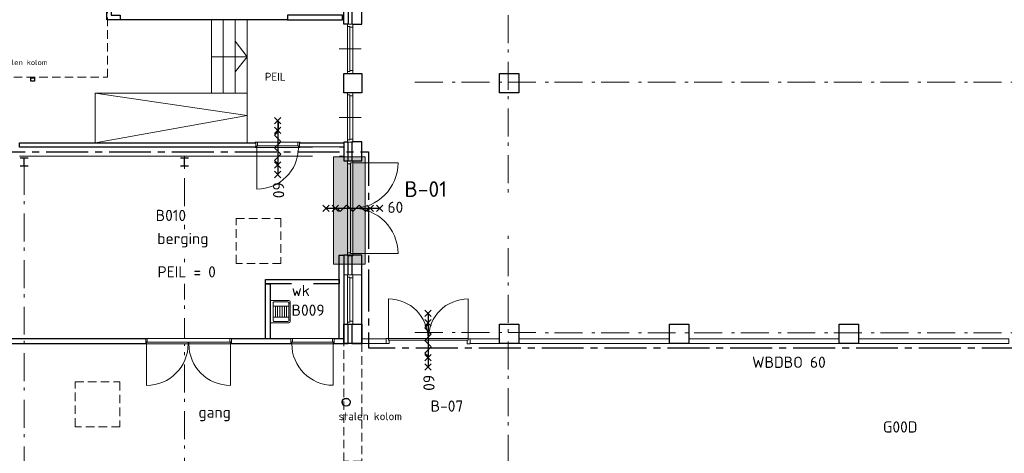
# Model space of a CAD drawing. Header units: millimetres. Extents: x -28579 to 211491, y -26192 to 102706.
# Tile 9 of 48: x -10281 to 11744, y 15454 to 25143. Entities that reach past the tile are written whole.
import ezdxf

# ---------------------------------------------------------------- set-up
doc = ezdxf.new("R2010")
doc.units = ezdxf.units.MM
doc.header["$LTSCALE"] = 100
for name, pattern in [('B0202', [28.125, 18.75, -3.125, 3.125, -3.125]), ('HIDDEN', [9.525, 6.35, -3.175]), ('STYLE_01', [0.416641, 0.208282, -0.208359]), ('STYLE_06', [1.041641, 0.625, -0.208282, 0.069427, -0.138931])]:
    doc.linetypes.add(name, pattern=pattern)
for name, color, linetype in [('AA22FJ9-_GIPS', 251, 'Continuous'), ('AL22FF1-_KALKZANDST', 2, 'Continuous'), ('AL28_BETON', 3, 'Continuous'), ('AL65_BEVEILIGING', 1, 'Continuous'), ('AT1A_TEKST', 2, 'Continuous'), ('br.compartimentering', 4, 'B0202'), ('kozijnmerk', 2, 'Continuous')]:
    doc.layers.add(name, color=color, linetype=linetype)
for name, color, linetype, lineweight in [('AL74----_Inrsanitair', 7, 'Continuous', 5), ('Dimension', 7, 'Continuous', 5), ('None', 7, 'Continuous', 5)]:
    doc.layers.add(name, color=color, linetype=linetype, lineweight=lineweight)
doc.layers.add('hulplijnen', color=6, linetype='Continuous', plot=False)
doc.styles.add('03_100', font='isocpeur.ttf')
doc.styles.add('Tekton Plus Regular', font='isocpeur.ttf')

# ---------------------------------------------------------------- blocks, each defined once
blk = doc.blocks.new('Group-136')
at = {"color": 8, "linetype": 'Continuous', "lineweight": 5}
blk.add_wipeout([(-57514, 2072), (-57114, 2072), (-57114, 972), (-57514, 972)], dxfattribs=at).dxf.layer = 'None'
at = {"layer": 'None', "color": 8, "linetype": 'Continuous', "lineweight": 5}
blk.add_lwpolyline([(-57514, 2072), (-57114, 2072), (-57114, 972), (-57514, 972)], close=True, dxfattribs=at)
at = {"color": 8, "linetype": 'Continuous', "lineweight": 5}
blk.add_wipeout([(-57428, 2072), (-57314, 2072), (-57314, 972), (-57428, 972)], dxfattribs=at).dxf.layer = 'None'
at = {"layer": 'None', "color": 8, "linetype": 'Continuous', "lineweight": 5}
blk.add_lwpolyline([(-57428, 2072), (-57314, 2072), (-57314, 972), (-57428, 972)], close=True, dxfattribs=at)
at = {"color": 8, "linetype": 'Continuous', "lineweight": 5}
for points in [[(-57428, 2072), (-57314, 2072), (-57314, 2005), (-57378, 2005), (-57378, 2025), (-57428, 2025)], [(-57428, 972), (-57314, 972), (-57314, 1039), (-57378, 1039), (-57378, 1019), (-57428, 1019)]]:
    blk.add_wipeout(points, dxfattribs=at).dxf.layer = 'None'
at = {"layer": 'None', "color": 8, "linetype": 'Continuous', "lineweight": 5}
blk.add_line((-57378, 1039), (-57378, 2005), dxfattribs=at)
for points in [[(-57428, 2072), (-57314, 2072), (-57314, 2005), (-57378, 2005), (-57378, 2025), (-57428, 2025)], [(-57428, 972), (-57314, 972), (-57314, 1039), (-57378, 1039), (-57378, 1019), (-57428, 1019)]]:
    blk.add_lwpolyline(points, close=True, dxfattribs=at)
blk = doc.blocks.new('Group-212')
at = {"layer": 'None', "color": 92, "linetype": 'Continuous', "lineweight": 25}
for p, q in [((-61166, 4687), (-60986, 4687)), ((-61076, 4507), (-61076, 4687)), ((-61166, 4507), (-60986, 4507))]:
    blk.add_line(p, q, dxfattribs=at)
blk = doc.blocks.new('Group-218')
at = {"layer": 'None', "color": 92, "linetype": 'Continuous', "lineweight": 25}
for p, q in [((-64756, 4687), (-64576, 4687)), ((-64666, 4507), (-64666, 4687)), ((-64756, 4507), (-64576, 4507))]:
    blk.add_line(p, q, dxfattribs=at)
blk = doc.blocks.new('53.34-01 stortgoot')
at = {"layer": 'None', "color": 8, "linetype": 'Continuous', "lineweight": 5}
for p, q in [((0, -420), (0, 0)), ((0, 0), (500, 0)), ((500, 0), (500, -420)), ((130, -70), (130, -420)), ((130, -120), (370, -120)), ((130, -170), (370, -170)), ((130, -220), (370, -220)), ((370, -70), (370, -420)), ((58, -420), (58, -450)), ((130, -270), (370, -270)), ((130, -320), (370, -320)), ((130, -370), (370, -370)), ((442, -420), (442, -450)), ((30, -450), (470, -450))]:
    blk.add_line(p, q, dxfattribs=at)
at = {"layer": 'None', "color": 8, "linetype": 'Continuous', "lineweight": 5, "flags": 128}
blk.add_lwpolyline([(30, -100, -0.414214), (60, -70), (440, -70, -0.414214), (470, -100), (470, -390, -0.414214), (440, -420), (60, -420, -0.414214), (30, -390)], format="xyb", close=True, dxfattribs=at)
at = {"layer": 'None', "color": 8, "linetype": 'Continuous', "lineweight": 5}
for centre, start, end in [((30, -420), 180, 270), ((470, -420), 270, 0)]:
    blk.add_arc(centre, 30, start, end, dxfattribs=at)
blk = doc.blocks.new('Group-257')
at = {"color": 140, "linetype": 'Continuous', "lineweight": 15}
blk.add_wipeout([(1896, 30), (965, 30), (965, -10), (1896, -10)], dxfattribs=at).dxf.layer = 'Dimension'
at = {"layer": 'Dimension', "color": 8, "linetype": 'Continuous', "lineweight": 5}
blk.add_line((1896, -10), (1896, -941), dxfattribs=at)
at = {"layer": 'Dimension', "color": 140, "linetype": 'Continuous', "lineweight": 15}
blk.add_lwpolyline([(1896, 30), (965, 30), (965, -10), (1896, -10)], close=True, dxfattribs=at)
at = {"layer": 'Dimension', "color": 8, "linetype": 'Continuous', "lineweight": 5}
blk.add_arc((1896, -10), 931, 180, 269.9385, dxfattribs=at)
blk = doc.blocks.new('Group-258')
at = {"color": 140, "linetype": 'Continuous', "lineweight": 15}
blk.add_wipeout([(20, 30), (950, 30), (950, -10), (20, -10)], dxfattribs=at).dxf.layer = 'Dimension'
at = {"layer": 'Dimension', "color": 8, "linetype": 'Continuous', "lineweight": 5}
blk.add_line((20, -10), (20, -941), dxfattribs=at)
at = {"layer": 'Dimension', "color": 140, "linetype": 'Continuous', "lineweight": 15}
blk.add_lwpolyline([(20, 30), (950, 30), (950, -10), (20, -10)], close=True, dxfattribs=at)
at = {"layer": 'Dimension', "color": 8, "linetype": 'Continuous', "lineweight": 5}
blk.add_arc((20, -10), 931, 270, 0, dxfattribs=at)
blk = doc.blocks.new('s 2xdeur')
at = {"color": 140, "linetype": 'Continuous', "lineweight": 15}
blk.add_wipeout([(0, 110), (1918, 110), (1918, -10), (0, -10)], dxfattribs=at).dxf.layer = 'Dimension'
at = {"layer": 'Dimension', "color": 8, "linetype": 'Continuous', "lineweight": 5}
blk.add_line((0, 0), (0, 100), dxfattribs=at)
at = {"layer": 'None', "color": 8, "linetype": 'Continuous', "lineweight": 15}
blk.add_line((36, 110), (1880, 110), dxfattribs=at)
at = {"layer": 'None', "color": 140, "linetype": 'Continuous', "lineweight": 15}
blk.add_lwpolyline([(-15, 0), (-15, -10), (21, -10), (21, 32), (36, 32), (36, 110), (-15, 110), (-15, 100)], dxfattribs=at)
at = {"layer": 'None', "color": 7}
blk.add_blockref('Group-257', (0, 0), dxfattribs=at)
at = {"layer": 'Dimension', "color": 8, "linetype": 'Continuous', "lineweight": 5}
blk.add_line((1918, 0), (1918, 100), dxfattribs=at)
at = {"layer": 'None', "color": 140, "linetype": 'Continuous', "lineweight": 15}
blk.add_lwpolyline([(1933, 0), (1933, -10), (1898, -10), (1898, 32), (1883, 32), (1883, 110), (1933, 110), (1933, 100)], dxfattribs=at)
at = {"layer": 'None', "color": 7}
blk.add_blockref('Group-258', (0, 0), dxfattribs=at)
blk = doc.blocks.new('Group-263')
at = {"color": 140, "linetype": 'Continuous', "lineweight": 15}
blk.add_wipeout([(-23, 30), (-949, 30), (-949, -10), (-23, -10)], dxfattribs=at).dxf.layer = 'Dimension'
at = {"layer": 'Dimension', "color": 8, "linetype": 'Continuous', "lineweight": 5}
blk.add_line((-23, -10), (-23, -936), dxfattribs=at)
at = {"layer": 'Dimension', "color": 140, "linetype": 'Continuous', "lineweight": 15}
blk.add_lwpolyline([(-23, 30), (-949, 30), (-949, -10), (-23, -10)], close=True, dxfattribs=at)
at = {"layer": 'Dimension', "color": 8, "linetype": 'Continuous', "lineweight": 5}
blk.add_arc((-23, -10), 926, 180, 270, dxfattribs=at)
blk = doc.blocks.new('s 1xdeur')
at = {"color": 140, "linetype": 'Continuous', "lineweight": 15}
blk.add_wipeout([(-971, 110), (0, 110), (0, -10), (-971, -10)], dxfattribs=at).dxf.layer = 'Dimension'
at = {"layer": 'None', "color": 8, "linetype": 'Continuous', "lineweight": 15}
blk.add_line((-36, 110), (-936, 110), dxfattribs=at)
at = {"layer": 'None', "color": 7}
blk.add_blockref('Group-263', (0, 0), dxfattribs=at)
at = {"layer": 'Dimension', "color": 8, "linetype": 'Continuous', "lineweight": 5}
for p, q in [((-971, 0), (-971, 100)), ((0, 0), (0, 100))]:
    blk.add_line(p, q, dxfattribs=at)
at = {"layer": 'None', "color": 140, "linetype": 'Continuous', "lineweight": 15}
for points in [[(-986, 0), (-986, -10), (-951, -10), (-951, 32), (-936, 32), (-936, 110), (-986, 110), (-986, 100)], [(15, 0), (15, -10), (-21, -10), (-21, 32), (-36, 32), (-36, 110), (15, 110), (15, 100)]]:
    blk.add_lwpolyline(points, dxfattribs=at)
blk = doc.blocks.new('Group-267')
at = {"color": 8, "linetype": 'Continuous', "lineweight": 5}
blk.add_wipeout([(-57428, 7672), (-57314, 7672), (-57314, 6572), (-57428, 6572)], dxfattribs=at).dxf.layer = 'None'
at = {"layer": 'None', "color": 8, "linetype": 'Continuous', "lineweight": 5}
blk.add_line((-57617, 7122), (-57125, 7122), dxfattribs=at)
blk.add_lwpolyline([(-57428, 7672), (-57314, 7672), (-57314, 6572), (-57428, 6572)], close=True, dxfattribs=at)
at = {"color": 8, "linetype": 'Continuous', "lineweight": 5}
for points in [[(-57428, 7672), (-57314, 7672), (-57314, 7605), (-57378, 7605), (-57378, 7625), (-57428, 7625)], [(-57428, 6572), (-57314, 6572), (-57314, 6639), (-57378, 6639), (-57378, 6619), (-57428, 6619)]]:
    blk.add_wipeout(points, dxfattribs=at).dxf.layer = 'None'
at = {"layer": 'None', "color": 8, "linetype": 'Continuous', "lineweight": 5}
blk.add_line((-57378, 7605), (-57378, 6639), dxfattribs=at)
for points in [[(-57428, 7672), (-57314, 7672), (-57314, 7605), (-57378, 7605), (-57378, 7625), (-57428, 7625)], [(-57428, 6572), (-57314, 6572), (-57314, 6639), (-57378, 6639), (-57378, 6619), (-57428, 6619)]]:
    blk.add_lwpolyline(points, close=True, dxfattribs=at)
blk = doc.blocks.new('Group-268')
at = {"color": 8, "linetype": 'Continuous', "lineweight": 5}
blk.add_wipeout([(-57428, 6142), (-57314, 6142), (-57314, 5042), (-57428, 5042)], dxfattribs=at).dxf.layer = 'None'
at = {"layer": 'None', "color": 8, "linetype": 'Continuous', "lineweight": 5}
blk.add_line((-57617, 5592), (-57125, 5592), dxfattribs=at)
blk.add_lwpolyline([(-57428, 6142), (-57314, 6142), (-57314, 5042), (-57428, 5042)], close=True, dxfattribs=at)
at = {"color": 8, "linetype": 'Continuous', "lineweight": 5}
for points in [[(-57428, 6142), (-57314, 6142), (-57314, 6075), (-57378, 6075), (-57378, 6095), (-57428, 6095)], [(-57428, 5042), (-57314, 5042), (-57314, 5109), (-57378, 5109), (-57378, 5089), (-57428, 5089)]]:
    blk.add_wipeout(points, dxfattribs=at).dxf.layer = 'None'
at = {"layer": 'None', "color": 8, "linetype": 'Continuous', "lineweight": 5}
blk.add_line((-57378, 6075), (-57378, 5109), dxfattribs=at)
for points in [[(-57428, 6142), (-57314, 6142), (-57314, 6075), (-57378, 6075), (-57378, 6095), (-57428, 6095)], [(-57428, 5042), (-57314, 5042), (-57314, 5109), (-57378, 5109), (-57378, 5089), (-57428, 5089)]]:
    blk.add_lwpolyline(points, close=True, dxfattribs=at)
blk = doc.blocks.new('Group-227')
at = {"color": 140, "linetype": 'Continuous', "lineweight": 15}
blk.add_wipeout([(934, 111), (49, 111), (49, 71), (934, 71)], dxfattribs=at).dxf.layer = 'None'
at = {"layer": 'Dimension', "color": 8, "linetype": 'Continuous', "lineweight": 5}
blk.add_line((49, 111), (49, 996), dxfattribs=at)
blk.add_arc((49, 111), 885, 0, 90, dxfattribs=at)
at = {"layer": 'None', "color": 140, "linetype": 'Continuous', "lineweight": 15}
blk.add_lwpolyline([(934, 111), (49, 111), (49, 71), (934, 71)], close=True, dxfattribs=at)
blk = doc.blocks.new('Group-228')
at = {"color": 140, "linetype": 'Continuous', "lineweight": 15}
blk.add_wipeout([(946, 111), (1831, 111), (1831, 71), (946, 71)], dxfattribs=at).dxf.layer = 'None'
at = {"layer": 'Dimension', "color": 8, "linetype": 'Continuous', "lineweight": 5}
blk.add_line((1831, 111), (1831, 996), dxfattribs=at)
blk.add_arc((1831, 111), 885, 90, 180, dxfattribs=at)
at = {"layer": 'None', "color": 140, "linetype": 'Continuous', "lineweight": 15}
blk.add_lwpolyline([(946, 111), (1831, 111), (1831, 71), (946, 71)], close=True, dxfattribs=at)
blk = doc.blocks.new('60min br.w.')
at = {"layer": 'AL65_BEVEILIGING'}
for p, q in [((-671, 71), (-529, -71)), ((-671, -71), (-529, 71)), ((-600, 0), (600, 0)), ((-461, 71), (-319, -71)), ((-461, -71), (-319, 71)), ((319, -71), (461, 71)), ((319, 71), (461, -71)), ((529, -71), (671, 71)), ((529, 71), (671, -71))]:
    blk.add_line(p, q, dxfattribs=at)
blk.add_lwpolyline([(-351, 0), (-280, -71), (-139, 71), (3, -71), (144, 71), (286, -71), (356, 0)], dxfattribs=at)
at = {"layer": 'AL65_BEVEILIGING', "style": '03_100'}
blk.add_text('60', height=250, dxfattribs=at).set_placement((777, -104))

msp = doc.modelspace()

# ---------------------------------------------------------------- linework, layer by layer
at = {"layer": 'AL22FF1-_KALKZANDST'}
for points in [[(-11178, 25943), (-11278, 25943), (-11278, 26043), (-11278, 26143), (-11278, 26243), (-11178, 26243), (-11178, 26143), (-11178, 26043), (-10133, 26043), (-8233, 26043), (-8233, 25948), (-8233, 25943), (-8233, 25259), (-8233, 25243), (-8038, 25243), (-8033, 25243), (-8033, 25143), (-8333, 25143), (-8333, 25160), (-8333, 25243), (-8333, 25259), (-8333, 25943), (-10133, 25943)], [(-4781, 19239), (-4681, 19239), (-4681, 18010), (-4781, 18010)]]:
    msp.add_lwpolyline(points, close=True, dxfattribs=at)
at = {"layer": 'None', "color": 8, "linetype": 'Continuous', "lineweight": 5}
msp.add_line((-5193, 23003), (-8593, 22394), dxfattribs=at)
at = {"layer": 'None', "color": 8, "linetype": 'STYLE_06', "lineweight": 5, "ltscale": 10}
for p, q in [((-10183, 14980), (-10183, 22055)), ((-6593, 14727), (-6593, 22094))]:
    msp.add_line(p, q, dxfattribs=at)

# ---------------------------------------------------------------- block references
at = {"layer": 'AL74----_Inrsanitair', "color": 7, "rotation": 90}
msp.add_blockref('53.34-01 stortgoot', (-4681, 18369), dxfattribs=at)
at = {"layer": 'None', "color": 7}
for name in ['Group-218', 'Group-212']:
    msp.add_blockref(name, (54483, 17368), dxfattribs=at)

# ---------------------------------------------------------------- texts
at = {"layer": 'AT1A_TEKST', "style": '03_100'}
msp.add_text('WBDBO 60', height=249.999995, dxfattribs=at).set_placement((6102.58776, 17363.11949))
at = {"layer": 'kozijnmerk', "style": '03_100'}
msp.add_text('B-07', height=249.999995, dxfattribs=at).set_placement((-1089.20154, 16384.75404))
at = {"layer": 'None', "color": 1, "char_height": 250, "attachment_point": 1, "line_spacing_factor": 0.976858, "style": 'Tekton Plus Regular'}
for s, insert in [('B010', (-7240, 20894.76641)), ('G00D', (9030, 16167.11047))]:
    msp.add_mtext(s, dxfattribs=dict(at, insert=insert))

# ---------------------------------------------------------------- wipeouts: each hides what was drawn before it
at = {"color": 8, "linetype": 'Continuous', "lineweight": 5}
for points in [[(-3031, 40078), (-2931, 40078), (-2931, 25040), (-3031, 25040)], [(-5460, 25143), (-5193, 25143), (-5193, 23503), (-5460, 23503)], [(-10711, 24055.04), (-9629.80005, 24055.04), (-9629.80005, 24284), (-10711, 24284)], [(-4798, 23666.56), (-4231.95998, 23666.56), (-4231.95998, 24010), (-4798, 24010)], [(-3031, 23940), (-2631, 23940), (-2631, 23510), (-3031, 23510)], [(454, 23938), (884, 23938), (884, 23508), (454, 23508)], [(-4488, 22640.68), (-4230.96, 22640.68), (-4230.96, 22861), (-4488, 22861)], [(-3031, 22410), (-3031, 17910), (-2931, 17910), (-2931, 22410)], [(454, 18338), (884, 18338), (884, 17908), (454, 17908)], [(4254, 18338), (4684, 18338), (4684, 17908), (4254, 17908)], [(8054, 18338), (8484, 18338), (8484, 17908), (8054, 17908)]]:
    msp.add_wipeout(points, dxfattribs=at).dxf.layer = 'None'
at = {"color": 92, "linetype": 'Continuous', "lineweight": 25}
msp.add_wipeout([(-10029, 23846), (-9949, 23846), (-9949, 23766), (-10029, 23766)], dxfattribs=at).dxf.layer = 'None'
at = {"color": 43, "linetype": 'Continuous', "lineweight": 9}
for points in [[(-9124, 21606.56), (-7467.21994, 21606.56), (-7467.21994, 21950), (-9124, 21950)], [(-3147, 16080.56), (-1525.1999, 16080.56), (-1525.1999, 16424), (-3147, 16424)]]:
    msp.add_wipeout(points, dxfattribs=at).dxf.layer = 'None'
at = {"color": 8, "linetype": 'STYLE_01', "lineweight": 5}
for points in [[(-5439, 20697), (-4439, 20697), (-4439, 19697), (-5439, 19697)], [(-9039, 17047), (-8039, 17047), (-8039, 16047), (-9039, 16047)]]:
    msp.add_wipeout(points, dxfattribs=at).dxf.layer = 'None'
at = {"color": 1, "linetype": 'Continuous', "lineweight": 35}
msp.add_wipeout([(-6283, 15500.16), (-5314.93994, 15500.16), (-5314.93994, 16578), (-6283, 16578)], dxfattribs=at).dxf.layer = 'None'

# ---------------------------------------------------------------- next in the draw order: linework, layer by layer
at = {"layer": 'AL22FF1-_KALKZANDST'}
for points in [[(-3031, 40078), (-2931, 40078), (-2931, 25040), (-3031, 25040)], [(-3058, 25243), (-4292, 25243), (-4292, 25143), (-3058, 25143)], [(-10283, 22394), (-3031, 22394), (-3031, 22294), (-10283, 22294)]]:
    msp.add_lwpolyline(points, close=True, dxfattribs=at)
at = {"layer": 'AL28_BETON'}
for points in [[(-10029, 23846), (-9949, 23846), (-9949, 23766), (-10029, 23766)], [(-3031, 23940), (-2631, 23940), (-2631, 23510), (-3031, 23510)], [(454, 23938), (884, 23938), (884, 23508), (454, 23508)], [(454, 18338), (884, 18338), (884, 17908), (454, 17908)], [(4254, 18338), (4684, 18338), (4684, 17908), (4254, 17908)], [(8054, 18338), (8484, 18338), (8484, 17908), (8054, 17908)]]:
    msp.add_lwpolyline(points, close=True, dxfattribs=at)
at = {"layer": 'None', "color": 8, "linetype": 'STYLE_06', "lineweight": 5, "ltscale": 10}
for p, q in [((645, 13160), (645, 38508)), ((-1441, 23750), (15829, 23746)), ((-1441, 18150), (15829, 18146))]:
    msp.add_line(p, q, dxfattribs=at)
at = {"layer": 'None', "color": 8, "linetype": 'Continuous', "lineweight": 5}
msp.add_line((-3031, 22090), (-10283, 22090), dxfattribs=at)
at = {"layer": 'None', "color": 8, "linetype": 'HIDDEN', "lineweight": 5, "ltscale": 0.3}
for points in [[(-8319, 25943), (-27488, 25943), (-27488, 23858), (-27274, 23858), (-8319, 23858)], [(-5439, 20697), (-4439, 20697), (-4439, 19697), (-5439, 19697)], [(-9039, 17047), (-8039, 17047), (-8039, 16047), (-9039, 16047)]]:
    msp.add_lwpolyline(points, close=True, dxfattribs=at)
at = {"layer": 'None', "color": 8, "linetype": 'Continuous', "lineweight": 5}
for points in [[(-5460, 25143), (-5193, 25143), (-5193, 23503), (-5460, 23503)], [(-8593, 23503), (-5193, 23503), (-5193, 22394), (-8593, 22394)]]:
    msp.add_lwpolyline(points, close=True, dxfattribs=at)
at = {"layer": 'None', "color": 140, "linetype": 'Continuous', "lineweight": 15}
for points in [[(-201, 18008), (454, 18008), (454, 17908), (-201, 17908)], [(884, 18008), (4248, 18008), (4248, 17908), (884, 17908)], [(8054, 18008), (4690, 18008), (4690, 17908), (8054, 17908)], [(8484, 18008), (11848, 18008), (11848, 17908), (8484, 17908)]]:
    msp.add_lwpolyline(points, close=True, dxfattribs=at)

# ---------------------------------------------------------------- next in the draw order: texts
at = {"layer": 'None', "color": 1, "attachment_point": 1, "line_spacing_factor": 0.976858, "style": 'Tekton Plus Regular'}
for s, insert, char_height in [('{\\H0.6667x;\\lstalen kolom}', (-10711, 24249.23531), 180), ('PEIL', (-4798, 23957.85297), 180), ('gang', (-6283, 16496.1718), 250), ('stalen kolom', (-3147, 16371.85297), 180)]:
    msp.add_mtext(s, dxfattribs=dict(at, insert=insert, char_height=char_height))

# ---------------------------------------------------------------- next in the draw order: wipeouts: each hides what was drawn before it
at = {"color": 8, "linetype": 'Continuous', "lineweight": 5}
msp.add_wipeout([(-2851, 22413), (-2851, 17910), (-2631, 17910), (-2631, 22413)], dxfattribs=at).dxf.layer = 'None'
at = {"color": 1, "linetype": 'Continuous', "lineweight": 35}
msp.add_wipeout([(-7203, 19926.48), (-5775.33992, 19926.48), (-5775.33992, 20460), (-7203, 20460)], dxfattribs=at).dxf.layer = 'None'
at = {"color": 92, "linetype": 'Continuous', "lineweight": 25}
for points in [[(-7199, 19246.16), (-5735.42008, 19246.16), (-5735.42008, 19703), (-7199, 19703)], [(-2895, 16628), (-2896.26851, 16558.93755), (-2946, 16511), (-3015.06245, 16512.26851), (-3063, 16562), (-3061.73149, 16631.06245), (-3012, 16679), (-2942.93755, 16677.73149)]]:
    msp.add_wipeout(points, dxfattribs=at).dxf.layer = 'None'

# ---------------------------------------------------------------- next in the draw order: linework, layer by layer
at = {"layer": 'AL28_BETON'}
msp.add_circle((-2979, 16595), 90.24965, dxfattribs=at)

# ---------------------------------------------------------------- next in the draw order: block references
at = {"layer": 'None', "color": 7}
msp.add_blockref('Group-268', (54483, 17368), dxfattribs=at)

# ---------------------------------------------------------------- next in the draw order: texts
at = {"layer": 'None', "color": 1, "char_height": 250, "attachment_point": 1, "line_spacing_factor": 0.976858, "style": 'Tekton Plus Regular'}
for s, insert in [('berging', (-7203, 20378.99172)), ('PEIL = 0', (-7199, 19633.63461))]:
    msp.add_mtext(s, dxfattribs=dict(at, insert=insert))

# ---------------------------------------------------------------- next in the draw order: wipeouts: each hides what was drawn before it
at = {"color": 8, "linetype": 'Continuous', "lineweight": 5}
for points in [[(-2851, 40135), (-2851, 25040), (-2631, 25040), (-2631, 40135)], [(-5726, 25143), (-5460, 25143), (-5460, 23503), (-5726, 23503)], [(-3031, 19440), (-2631, 19440), (-2631, 18340), (-3031, 18340)]]:
    msp.add_wipeout(points, dxfattribs=at).dxf.layer = 'None'
at = {"color": 140, "linetype": 'Continuous', "lineweight": 15}
msp.add_wipeout([(-3731, 22294), (-3131, 22294), (-3131, 20494), (-3731, 20494)], dxfattribs=at).dxf.layer = 'None'
at = {"color": 43, "linetype": 'Continuous', "lineweight": 9}
msp.add_wipeout([(-1682, 20419.12), (982.84003, 20419.12), (982.84003, 21106), (-1682, 21106)], dxfattribs=at).dxf.layer = 'None'

# ---------------------------------------------------------------- next in the draw order: linework, layer by layer
at = {"layer": 'AL22FF1-_KALKZANDST'}
for p, q in [((-2931, 22410), (-3031, 22410)), ((-2631, 22413), (-2851, 22413))]:
    msp.add_line(p, q, dxfattribs=at)
msp.add_lwpolyline([(-2851, 40135), (-2851, 25040), (-2631, 25040), (-2631, 40135)], close=True, dxfattribs=at)
at = {"layer": 'None', "color": 8, "linetype": 'Continuous', "lineweight": 5}
for q in [(-5460, 24660), (-5460, 23975)]:
    msp.add_line((-5193, 24317), q, dxfattribs=at)
for points in [[(-5726, 25143), (-5460, 25143), (-5460, 23503), (-5726, 23503)], [(-3031, 19440), (-2631, 19440), (-2631, 18340), (-3031, 18340)]]:
    msp.add_lwpolyline(points, close=True, dxfattribs=at)

# ---------------------------------------------------------------- next in the draw order: texts
at = {"layer": 'None', "color": 92, "insert": (-1673.7127, 21532.34553), "char_height": 350, "attachment_point": 1, "line_spacing_factor": 0.976858, "style": 'Tekton Plus Regular'}
msp.add_mtext('B-01', dxfattribs=at)

# ---------------------------------------------------------------- next in the draw order: wipeouts: each hides what was drawn before it
at = {"color": 8, "linetype": 'Continuous', "lineweight": 5}
msp.add_wipeout([(-3339, 21587), (-3229.47457, 21465.41778), (-3238, 21302), (-3359.58222, 21192.47457), (-3523, 21201), (-3632.52543, 21322.58222), (-3624, 21486), (-3502.41778, 21595.52543)], dxfattribs=at).dxf.layer = 'None'
at = {"color": 43, "linetype": 'Continuous', "lineweight": 9}
msp.add_wipeout([(-3747.56, 20220), (-3747.56, 21390.23999), (-4091, 21390.23999), (-4091, 20220)], dxfattribs=at).dxf.layer = 'None'

# ---------------------------------------------------------------- next in the draw order: block references
at = {"layer": 'Dimension', "color": 7, "xscale": -1}
msp.add_blockref('s 1xdeur', (-4996, 22294), dxfattribs=at)
at = {"layer": 'None', "color": 7}
msp.add_blockref('Group-267', (54483, 17368), dxfattribs=at)

# ---------------------------------------------------------------- next in the draw order: wipeouts: each hides what was drawn before it
at = {"color": 8, "linetype": 'Continuous', "lineweight": 5}
for points in [[(-5993, 25143), (-5726, 25143), (-5726, 23503), (-5993, 23503)], [(-3031, 19440), (-2631, 19440), (-2631, 18340), (-3031, 18340)]]:
    msp.add_wipeout(points, dxfattribs=at).dxf.layer = 'None'

# ---------------------------------------------------------------- next in the draw order: linework, layer by layer
at = {"layer": 'AL22FF1-_KALKZANDST'}
msp.add_line((-4292, 25143), (-8033, 25143), dxfattribs=at)
at = {"layer": 'None', "color": 8, "linetype": 'Continuous', "lineweight": 5}
for p, q in [((-5993, 24317), (-5193, 24317)), ((-8593, 23503), (-5193, 23003))]:
    msp.add_line(p, q, dxfattribs=at)
for points in [[(-5993, 25143), (-5726, 25143), (-5726, 23503), (-5993, 23503)], [(-3031, 19440), (-2631, 19440), (-2631, 18340), (-3031, 18340)]]:
    msp.add_lwpolyline(points, close=True, dxfattribs=at)

# ---------------------------------------------------------------- next in the draw order: block references
at = {"layer": 'AL65_BEVEILIGING', "rotation": 270}
msp.add_blockref('60min br.w.', (-4510, 22284), dxfattribs=at)

# ---------------------------------------------------------------- next in the draw order: block references
at = {"layer": 'None', "color": 7}
msp.add_blockref('Group-136', (54483, 17368), dxfattribs=at)

# ---------------------------------------------------------------- next in the draw order: linework, layer by layer
at = {"layer": 'AL22FF1-_KALKZANDST'}
msp.add_lwpolyline([(-4781, 19339), (-3131, 19339), (-3131, 19239), (-4781, 19239)], close=True, dxfattribs=at)

# ---------------------------------------------------------------- next in the draw order: wipeouts: each hides what was drawn before it
at = {"color": 8, "linetype": 'Continuous', "lineweight": 5}
msp.add_wipeout([(-3031, 18340), (-2631, 18340), (-2631, 17910), (-3031, 17910)], dxfattribs=at).dxf.layer = 'None'

# ---------------------------------------------------------------- next in the draw order: linework, layer by layer
at = {"layer": 'AL22FF1-_KALKZANDST'}
for p, q in [((-2931, 17910), (-2931, 18340)), ((-2851, 18340), (-2851, 17910)), ((-3031, 17910), (-2931, 17910)), ((-2851, 17910), (-2631, 17910))]:
    msp.add_line(p, q, dxfattribs=at)
for points in [[(-3131, 19880), (-3031, 19880), (-3031, 18010), (-3131, 18010)], [(-3031, 18340), (-2631, 18340), (-2631, 17910), (-3031, 17910)], [(-3031, 17910), (-3031, 18010), (-13903, 18010), (-13903, 17910)]]:
    msp.add_lwpolyline(points, close=True, dxfattribs=at)
at = {"layer": 'None', "color": 8, "linetype": 'HIDDEN', "lineweight": 5, "ltscale": 0.3}
msp.add_lwpolyline([(-3031, 17910), (-2631, 17910), (-2631, 15279), (-3031, 15279)], close=True, dxfattribs=at)
at = {"layer": 'None', "color": 140, "linetype": 'Continuous', "lineweight": 15}
msp.add_lwpolyline([(-2631, 18008), (-2081, 18008), (-2081, 17908), (-2631, 17908)], close=True, dxfattribs=at)

# ---------------------------------------------------------------- next in the draw order: wipeouts: each hides what was drawn before it
at = {"color": 1, "linetype": 'Continuous', "lineweight": 35}
msp.add_wipeout([(-4195, 18756.84), (-3713.07999, 18756.84), (-3713.07999, 19299), (-4195, 19299)], dxfattribs=at).dxf.layer = 'None'

# ---------------------------------------------------------------- next in the draw order: texts
at = {"layer": 'None', "color": 1, "char_height": 250, "attachment_point": 1, "line_spacing_factor": 0.976858, "style": 'Tekton Plus Regular'}
for s, insert in [('wk', (-4195, 19216.67984)), ('B009', (-4201, 18776.76641))]:
    msp.add_mtext(s, dxfattribs=dict(at, insert=insert))

# ---------------------------------------------------------------- next in the draw order: wipeouts: each hides what was drawn before it
at = {"color": 92, "linetype": 'Continuous', "lineweight": 25}
for points in [[(-3952, 17405.8), (-3516.24999, 17405.8), (-3516.24999, 17854), (-3952, 17854)], [(-6249, 17374.88), (-5789.45999, 17374.88), (-5789.45999, 17822), (-6249, 17822)]]:
    msp.add_wipeout(points, dxfattribs=at).dxf.layer = 'None'
at = {"color": 255, "linetype": 'Continuous', "lineweight": 5}
msp.add_wipeout([(-2081, 18044), (-201, 18044), (-201, 17844), (-2081, 17844)], dxfattribs=at).dxf.layer = 'None'

# ---------------------------------------------------------------- next in the draw order: block references
at = {"layer": 'Dimension', "color": 7}
for name, p in [('s 2xdeur', (-7463, 17910)), ('s 1xdeur', (-3245, 17910))]:
    msp.add_blockref(name, p, dxfattribs=at)

# ---------------------------------------------------------------- next in the draw order: wipeouts: each hides what was drawn before it
at = {"color": 140, "linetype": 'Continuous', "lineweight": 15}
for points in [[(-2014, 18019), (-2081, 18019), (-2081, 17905), (-2014, 17905)], [(-268, 18015), (-201, 18015), (-201, 17901), (-268, 17901)]]:
    msp.add_wipeout(points, dxfattribs=at).dxf.layer = 'None'

# ---------------------------------------------------------------- next in the draw order: linework, layer by layer
at = {"layer": 'None', "color": 140, "linetype": 'Continuous', "lineweight": 15}
for points in [[(-2014, 18019), (-2081, 18019), (-2081, 17905), (-2014, 17905)], [(-268, 18015), (-201, 18015), (-201, 17901), (-268, 17901)]]:
    msp.add_lwpolyline(points, close=True, dxfattribs=at)

# ---------------------------------------------------------------- next in the draw order: wipeouts: each hides what was drawn before it
at = {"color": 43, "linetype": 'Continuous', "lineweight": 9}
msp.add_wipeout([(-4178, 18092.56), (-3898.15999, 18092.56), (-3898.15999, 18436), (-4178, 18436)], dxfattribs=at).dxf.layer = 'None'

# ---------------------------------------------------------------- next in the draw order: block references
at = {"layer": 'None', "color": 7}
msp.add_blockref('Group-227', (-2081, 17908), dxfattribs=at)

# ---------------------------------------------------------------- next in the draw order: block references
msp.add_blockref('Group-228', (-2081, 17908), dxfattribs=at)

# ---------------------------------------------------------------- next in the draw order: linework, layer by layer
at = {"layer": 'br.compartimentering', "color": 4, "linetype": 'B0202', "ltscale": 0.5, "flags": 128}
msp.add_lwpolyline([(-24974.30546, 17673.99641), (-24254.04754, 17804), (-16133, 17804), (-16133, 22194), (-3031, 22194), (-2481, 22194), (-2481, 17810), (14651, 17810), (14651, 22822), (21763.04326, 22822), (22523.08517, 23680.97175)], dxfattribs=at)

# ---------------------------------------------------------------- next in the draw order: block references
at = {"layer": 'AL65_BEVEILIGING', "rotation": 270}
msp.add_blockref('60min br.w.', (-1147, 17979), dxfattribs=at)

# ---------------------------------------------------------------- next in the draw order: wipeouts: each hides what was drawn before it
at = {"color": 8, "linetype": 'Continuous', "lineweight": 5}
msp.add_wipeout([(-3031, 21990), (-2631, 21990), (-2631, 19880), (-3031, 19880)], dxfattribs=at).dxf.layer = 'None'

# ---------------------------------------------------------------- next in the draw order: linework, layer by layer
at = {"layer": 'AL22FF1-_KALKZANDST'}
for p, q in [((-2631, 21990), (-2631, 22413)), ((-2631, 17910), (-2631, 19880))]:
    msp.add_line(p, q, dxfattribs=at)

# ---------------------------------------------------------------- next in the draw order: wipeouts: each hides what was drawn before it
at = {"color": 8, "linetype": 'Continuous', "lineweight": 5}
msp.add_wipeout([(-2945, 21990), (-2831, 21990), (-2831, 19870), (-2945, 19870)], dxfattribs=at).dxf.layer = 'None'

# ---------------------------------------------------------------- next in the draw order: hatches: boundary and pattern name
at = {"layer": 'AA22FJ9-_GIPS'}
msp.add_hatch(color=256, dxfattribs=at).paths.add_polyline_path([(-3259.45589, 19678.73232), (-2553.4795, 19678.73232), (-2553.4795, 22080.44653), (-3259.45589, 22080.44653)])

# ---------------------------------------------------------------- next in the draw order: linework, layer by layer
at = {"layer": 'None', "color": 8, "linetype": 'Continuous', "lineweight": 5}
msp.add_line((-2831, 20930), (-2881, 20930), dxfattribs=at)
msp.add_lwpolyline([(-2831, 21990), (-2945, 21990), (-2945, 19870), (-2831, 19870)], close=True, dxfattribs=at)

# ---------------------------------------------------------------- next in the draw order: block references
at = {"layer": 'AL65_BEVEILIGING'}
msp.add_blockref('60min br.w.', (-2831, 20930), dxfattribs=at)

# ---------------------------------------------------------------- next in the draw order: wipeouts: each hides what was drawn before it
at = {"color": 8, "linetype": 'Continuous', "lineweight": 5}
for points in [[(-2945, 21990), (-2831, 21990), (-2831, 21923), (-2895, 21923), (-2895, 21943), (-2945, 21943)], [(-2945, 19870), (-2831, 19870), (-2831, 19937), (-2895, 19937), (-2895, 19917), (-2945, 19917)]]:
    msp.add_wipeout(points, dxfattribs=at).dxf.layer = 'None'

# ---------------------------------------------------------------- next in the draw order: linework, layer by layer
at = {"layer": 'AL22FF1-_KALKZANDST'}
for p, q in [((-3031, 22410), (-3031, 21990)), ((-2931, 21990), (-2931, 22410)), ((-2851, 22413), (-2851, 21990)), ((-3031, 21990), (-2631, 21990)), ((-2631, 19880), (-3031, 19880)), ((-3031, 19880), (-3031, 17910)), ((-2931, 19440), (-2931, 19880)), ((-2851, 19880), (-2851, 19440))]:
    msp.add_line(p, q, dxfattribs=at)
at = {"layer": 'hulplijnen', "linetype": 'Continuous', "lineweight": 0, "ltscale": 0.5}
msp.add_lwpolyline([(-3259.45589, 19678.73232), (-2553.4795, 19678.73232), (-2553.4795, 22080.44653), (-3259.45589, 22080.44653)], close=True, dxfattribs=at)
at = {"layer": 'None', "color": 8, "linetype": 'Continuous', "lineweight": 5}
for p, q in [((-2881, 21923), (-2881, 19937)), ((-2831, 21943), (-1818, 21943)), ((-2831, 19917), (-1818, 19917))]:
    msp.add_line(p, q, dxfattribs=at)
for points in [[(-2831, 21990), (-2945, 21990), (-2945, 21923), (-2881, 21923), (-2881, 21943), (-2831, 21943)], [(-2831, 19870), (-2945, 19870), (-2945, 19937), (-2881, 19937), (-2881, 19917), (-2831, 19917)]]:
    msp.add_lwpolyline(points, close=True, dxfattribs=at)
for centre, start, end in [((-2831, 21943), 270, 0), ((-2831, 19917), 0, 90)]:
    msp.add_arc(centre, 1013, start, end, dxfattribs=at)

doc.saveas('drawing.dxf')
